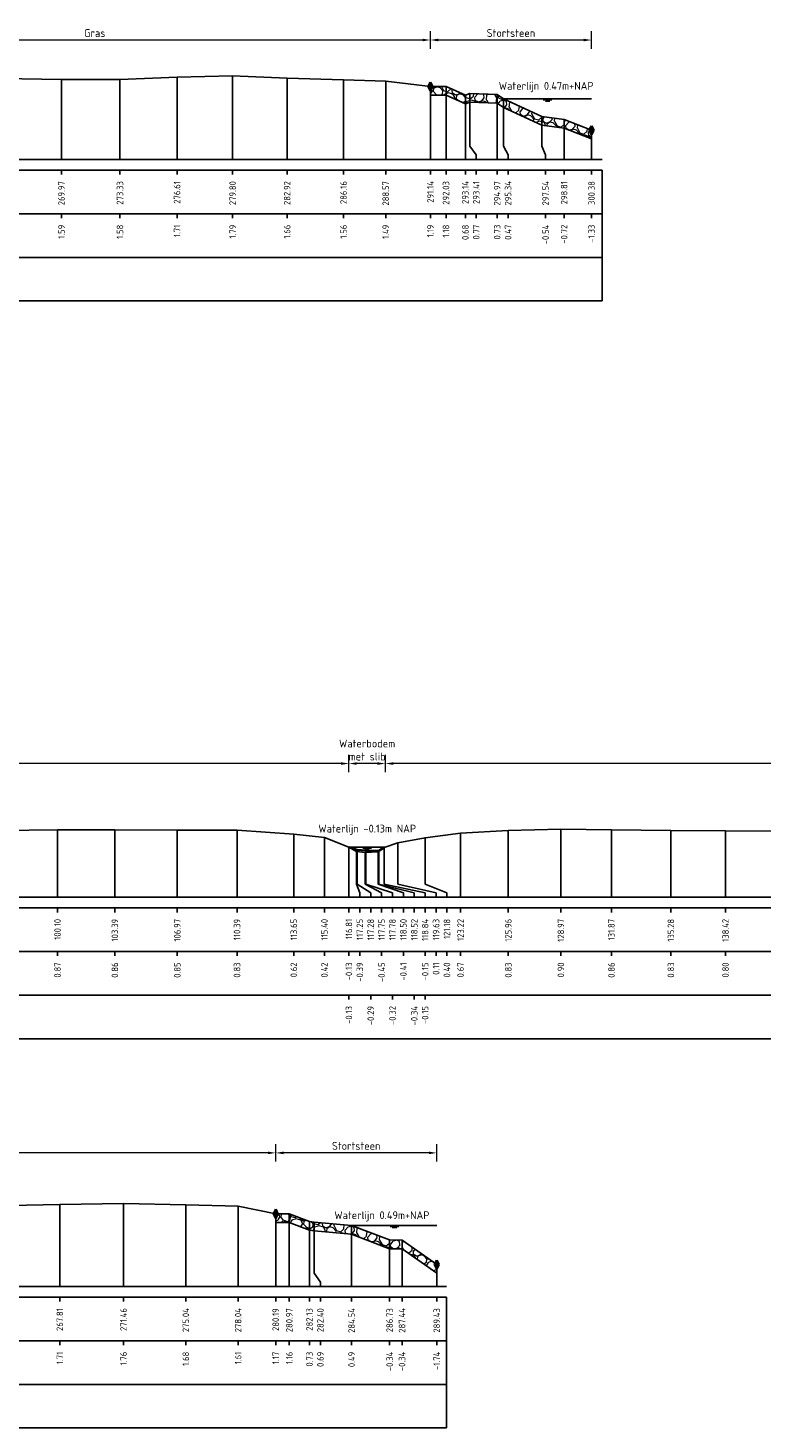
# Model space of a CAD drawing. Header units: metres. Extents: x 132725 to 140175, y 414354 to 417094.
# Tile 12 of 40: x 139949 to 139991, y 416589 to 416670. Entities that reach past the tile are written whole.
import ezdxf
from ezdxf.enums import TextEntityAlignment as Align

# ---------------------------------------------------------------- set-up
doc = ezdxf.new("R2010")
doc.units = ezdxf.units.M
doc.header["$PDMODE"] = 35
doc.header["$PDSIZE"] = 0.075
doc.layers.get('Defpoints').update_dxf_attribs({"true_color": 0x806000})
for name, color, linetype, lineweight in [('B-ME-GW-MAAIVELD-GD', 8, 'GW-MAAIVELD', 25), ('B-ME-VH-KANT ASFALT-SD', 7, 'Continuous', 25), ('B-ME-VH-VERHARDING_BESTORTING-A', 252, 'Continuous', 18), ('X-ME-AL-PROFIEL_BOVENKANT SLIB-GD', 42, 'Continuous', 35), ('X-XX-AL-DETAIL1-M', 7, 'Continuous', 18), ('X-XX-AL-GEBRUIKTE XREFS-GD', 7, 'Continuous', 35), ('X-XX-AL-NAP-T18', 7, 'Continuous', 18)]:
    doc.layers.add(name, color=color, linetype=linetype, lineweight=lineweight)
for name, color, linetype in [('X-ME-AL-PROFIEL_STORTSTEEN-GD', 7, 'Continuous'), ('X-ME-AL-PROFIEL_WATERLIJN-GD', 150, 'Continuous'), ('X-ME-AL-PROFIELRASTER-S', 7, 'Continuous')]:
    doc.layers.add(name, color=color, linetype=linetype)
doc.styles.add('NLCS-ISO-ANNOTATIEF-T18', font='NLCS-ISO.ttf', dxfattribs={"height": 1.8})
doc.styles.add('NLCS-ISO-ANNOTATIVE-T18', font='NLCS-ISO.ttf', dxfattribs={"height": 1.8})
doc.linetypes.add('GW-MAAIVELD', pattern='A,12,[40,NLCS.SHX,S=1,R=0,X=0,Y=-0.5],12', length=24)
doc.dimstyles.new('NLCS-ANNOTATIEF-T18-PIJL_L2_H0', dxfattribs={"dimtxt": 2.5, "dimasz": 1.8, "dimexe": 2, "dimexo": 2, "dimgap": 0.7, "dimtad": 1, "dimzin": 0, "dimdsep": 46, "dimtxsty": 'NLCS-ISO-ANNOTATIEF-T18', "dimcen": 0, "dimdle": 2, "dimclrd": 256, "dimclre": 256, "dimclrt": 10, "dimaunit": 2, "dimadec": 0, "dimazin": 0, "dimtfac": 1, "dimtdec": 3, "dimtofl": 0, "dimtmove": 0, "dimatfit": 3, "dimfxl": 2, "dimfxlon": 1, "dimtfillclr": 256, "dimtolj": 1, "dimtzin": 0, "dimlwd": -1, "dimlwe": -1, "dimarcsym": 0})

# ---------------------------------------------------------------- blocks, each defined once
blk = doc.blocks.new('SAL-PROFIELRASTER_BALK_EIND1-D')
at = {"color": 0, "linetype": 'ByBlock', "lineweight": -2}
blk.add_line((1, -12.5), (1, -2.5), dxfattribs=at)
at = {"color": 0, "linetype": 'ByBlock', "lineweight": -2, "flags": 128}
for points in [[(0, 0), (1, 0)], [(0, -2.5), (1, -2.5)], [(0, -12.5), (1, -12.5)]]:
    blk.add_lwpolyline(points, dxfattribs=at)
blk = doc.blocks.new('SAL-PROFIELRASTER_BALK_EIND2-D')
at = {"color": 0, "linetype": 'ByBlock', "lineweight": -2}
for p, q in [((1, -2.5), (1, -12.5)), ((1, -12.5), (0, -12.5))]:
    blk.add_line(p, q, dxfattribs=at)
blk = doc.blocks.new('SAL-PROFIELRASTER_BALK_DATA-D')
at = {"color": 0, "linetype": 'ByBlock', "lineweight": -2}
blk.add_lwpolyline([(0, -3.5), (0, -2.5)], dxfattribs=at)
at = {"color": 0, "linetype": 'ByBlock', "lineweight": -2, "style": 'NLCS-ISO-ANNOTATIVE-T18'}
blk.add_attdef('GETAL', text='', height=1.5, rotation=90, dxfattribs=at).set_placement((0.75, -5), align=Align.RIGHT)
blk = doc.blocks.new('SAL-PROFIELRASTER_AANHAAL-D')
at = {"color": 9, "linetype": 'ByBlock', "lineweight": -2, "flags": 128}
blk.add_lwpolyline([(0, 1), (0, 0)], dxfattribs=at)
blk = doc.blocks.new('SAL-PROFIELRASTER_AANHAAL_STAGGER-D')
at = {"color": 9, "linetype": 'ByBlock', "lineweight": -2, "flags": 128}
for points in [[(0, 0), (0, -0.25)], [(0, -0.25), (1, -0.75)], [(1, -0.75), (1, -1)]]:
    blk.add_lwpolyline(points, dxfattribs=at)
blk = doc.blocks.new('*D24')
at = {"layer": 'Defpoints', "color": 0, "transparency": 16777216}
for p in [(139966.94, 416627.475), (139966.94, 416622.681), (139969.03, 416622.681)]:
    blk.add_point(p, dxfattribs=at)
at = {"layer": 'X-XX-AL-DETAIL1-M', "transparency": 16777216}
for p, q in [((139966.94, 416626.975), (139966.94, 416627.975)), ((139969.03, 416626.975), (139969.03, 416627.975)), ((139968.58, 416627.475), (139967.39, 416627.475))]:
    blk.add_line(p, q, dxfattribs=at)
for points in [[(139967.39, 416627.55), (139967.39, 416627.4), (139966.94, 416627.475)], [(139968.58, 416627.55), (139968.58, 416627.4), (139969.03, 416627.475)]]:
    blk.add_solid(points, dxfattribs=at)
at = {"layer": 'X-XX-AL-DETAIL1-M', "color": 10, "transparency": 16777216, "insert": (139967.985, 416628.25), "char_height": 0.45, "attachment_point": 5, "style": 'NLCS-ISO-ANNOTATIEF-T18'}
blk.add_mtext('\\A1;Waterbodem\\Pmet slib', dxfattribs=at)
blk = doc.blocks.new('*D32')
at = {"layer": 'Defpoints', "color": 0, "transparency": 16777216}
for p in [(139969.03, 416627.475), (139969.03, 416622.681), (140064.858, 416622.701)]:
    blk.add_point(p, dxfattribs=at)
at = {"layer": 'X-XX-AL-DETAIL1-M', "transparency": 16777216}
for p, q in [((139969.03, 416626.975), (139969.03, 416627.975)), ((140064.858, 416626.975), (140064.858, 416627.975)), ((140064.408, 416627.475), (139969.48, 416627.475))]:
    blk.add_line(p, q, dxfattribs=at)
for points in [[(139969.48, 416627.55), (139969.48, 416627.4), (139969.03, 416627.475)], [(140064.408, 416627.55), (140064.408, 416627.4), (140064.858, 416627.475)]]:
    blk.add_solid(points, dxfattribs=at)
at = {"layer": 'X-XX-AL-DETAIL1-M', "color": 10, "transparency": 16777216, "insert": (139994.357, 416627.875), "char_height": 0.45, "attachment_point": 5, "style": 'NLCS-ISO-ANNOTATIEF-T18'}
blk.add_mtext('\\A1;Gras', dxfattribs=at)
blk = doc.blocks.new('*D33')
at = {"layer": 'Defpoints', "color": 0, "transparency": 16777216}
for p in [(139855.228, 416627.475), (139855.228, 416622.849), (139966.94, 416622.681)]:
    blk.add_point(p, dxfattribs=at)
at = {"layer": 'X-XX-AL-DETAIL1-M', "transparency": 16777216}
for p, q in [((139855.228, 416626.975), (139855.228, 416627.975)), ((139966.94, 416626.975), (139966.94, 416627.975)), ((139966.49, 416627.475), (139855.678, 416627.475))]:
    blk.add_line(p, q, dxfattribs=at)
for points in [[(139855.678, 416627.55), (139855.678, 416627.4), (139855.228, 416627.475)], [(139966.49, 416627.55), (139966.49, 416627.4), (139966.94, 416627.475)]]:
    blk.add_solid(points, dxfattribs=at)
at = {"layer": 'X-XX-AL-DETAIL1-M', "color": 10, "transparency": 16777216, "insert": (139911.084, 416627.875), "char_height": 0.45, "attachment_point": 5, "style": 'NLCS-ISO-ANNOTATIEF-T18'}
blk.add_mtext('\\A1;Gras', dxfattribs=at)
blk = doc.blocks.new('*D102')
at = {"layer": 'Defpoints', "color": 0, "transparency": 16777216}
for p in [(139933.108, 416668.995), (139933.108, 416667.502), (139971.615, 416666.332)]:
    blk.add_point(p, dxfattribs=at)
at = {"layer": 'X-XX-AL-DETAIL1-M', "transparency": 16777216}
for p, q in [((139933.108, 416668.495), (139933.108, 416669.495)), ((139971.615, 416668.495), (139971.615, 416669.495)), ((139971.165, 416668.995), (139933.558, 416668.995))]:
    blk.add_line(p, q, dxfattribs=at)
for points in [[(139933.558, 416669.07), (139933.558, 416668.92), (139933.108, 416668.995)], [(139971.165, 416669.07), (139971.165, 416668.92), (139971.615, 416668.995)]]:
    blk.add_solid(points, dxfattribs=at)
at = {"layer": 'X-XX-AL-DETAIL1-M', "color": 10, "transparency": 16777216, "insert": (139952.362, 416669.395), "char_height": 0.45, "attachment_point": 5, "style": 'NLCS-ISO-ANNOTATIEF-T18'}
blk.add_mtext('\\A1;Gras', dxfattribs=at)
blk = doc.blocks.new('SVH-KANT STORTSTEEN DWP-SOD')
at = {"flags": 128}
blk.add_lwpolyline([(-0.25, 0), (0.25, 0)], dxfattribs=at)
at = {"layer": 'X-XX-AL-GEBRUIKTE XREFS-GD', "flags": 128}
for points in [[(0, 0.5), (-0.25, 0)], [(-0.25, 0), (0, -0.5)], [(0, -0.5), (0, 0.5)], [(0, 0.5), (0.25, 0)], [(0.25, 0), (0, -0.5)]]:
    blk.add_lwpolyline(points, dxfattribs=at)
blk = doc.blocks.new('*D114')
at = {"layer": 'Defpoints', "color": 0, "transparency": 16777216}
for p in [(139962.74, 416605.134), (139962.74, 416601.645), (139971.978, 416598.732)]:
    blk.add_point(p, dxfattribs=at)
at = {"layer": 'X-XX-AL-DETAIL1-M', "transparency": 16777216}
for p, q in [((139962.74, 416604.634), (139962.74, 416605.634)), ((139971.978, 416604.634), (139971.978, 416605.634)), ((139971.528, 416605.134), (139963.19, 416605.134))]:
    blk.add_line(p, q, dxfattribs=at)
for points in [[(139963.19, 416605.209), (139963.19, 416605.059), (139962.74, 416605.134)], [(139971.528, 416605.209), (139971.528, 416605.059), (139971.978, 416605.134)]]:
    blk.add_solid(points, dxfattribs=at)
at = {"layer": 'X-XX-AL-DETAIL1-M', "color": 10, "transparency": 16777216, "insert": (139967.359, 416605.534), "char_height": 0.45, "attachment_point": 5, "style": 'NLCS-ISO-ANNOTATIEF-T18'}
blk.add_mtext('\\A1;Stortsteen', dxfattribs=at)
blk = doc.blocks.new('*D115')
at = {"layer": 'Defpoints', "color": 0, "transparency": 16777216}
for p in [(139923.07, 416605.134), (139923.07, 416602.795), (139962.74, 416601.645)]:
    blk.add_point(p, dxfattribs=at)
at = {"layer": 'X-XX-AL-DETAIL1-M', "transparency": 16777216}
for p, q in [((139923.07, 416604.634), (139923.07, 416605.634)), ((139962.74, 416604.634), (139962.74, 416605.634)), ((139962.29, 416605.134), (139923.52, 416605.134))]:
    blk.add_line(p, q, dxfattribs=at)
for points in [[(139923.52, 416605.209), (139923.52, 416605.059), (139923.07, 416605.134)], [(139962.29, 416605.209), (139962.29, 416605.059), (139962.74, 416605.134)]]:
    blk.add_solid(points, dxfattribs=at)
at = {"layer": 'X-XX-AL-DETAIL1-M', "color": 10, "transparency": 16777216, "insert": (139942.905, 416605.534), "char_height": 0.45, "attachment_point": 5, "style": 'NLCS-ISO-ANNOTATIEF-T18'}
blk.add_mtext('\\A1;Gras', dxfattribs=at)
blk = doc.blocks.new('*D177')
at = {"layer": 'Defpoints', "color": 0, "transparency": 16777216}
for p in [(139971.615, 416668.995), (139971.615, 416666.332), (139980.856, 416663.817)]:
    blk.add_point(p, dxfattribs=at)
at = {"layer": 'X-XX-AL-DETAIL1-M', "transparency": 16777216}
for p, q in [((139971.615, 416668.495), (139971.615, 416669.495)), ((139980.856, 416668.495), (139980.856, 416669.495)), ((139980.406, 416668.995), (139972.065, 416668.995))]:
    blk.add_line(p, q, dxfattribs=at)
for points in [[(139972.065, 416669.07), (139972.065, 416668.92), (139971.615, 416668.995)], [(139980.406, 416669.07), (139980.406, 416668.92), (139980.856, 416668.995)]]:
    blk.add_solid(points, dxfattribs=at)
at = {"layer": 'X-XX-AL-DETAIL1-M', "color": 10, "transparency": 16777216, "insert": (139976.236, 416669.395), "char_height": 0.45, "attachment_point": 5, "style": 'NLCS-ISO-ANNOTATIEF-T18'}
blk.add_mtext('\\A1;Stortsteen', dxfattribs=at)

msp = doc.modelspace()

# ---------------------------------------------------------------- hatches: boundary and pattern name
at = {"layer": 'B-ME-VH-VERHARDING_BESTORTING-A'}
h = msp.add_hatch(dxfattribs=at)
h.set_pattern_fill('AVH-BESTORTING_01', color=256, scale=0.1, pattern_type=2)
h.set_pattern_definition([(342.742, (139987.8487, 416729.3888), (0.539798, 0.97739), [0.27272, -1.09194]), (17.258, (139986.8059, 416729.71276), (0.539804, 0.977399), [0.27272, -1.65719]), (61.0888, (139987.0664, 416729.7937), (-1.303186, 0.404857), [0.22313, -0.89341]), (118.9112, (139987.9376, 416728.6067), (-0.539801, -0.977414), [0.22313, -1.35591]), (162.742, (139987.0664, 416730.1843), (-0.539798, -0.97739), [0.27272, -1.09194]), (197.258, (139986.8059, 416730.2652), (-0.539804, -0.977399), [0.27272, -1.65719]), (241.0888, (139986.5455, 416730.1844), (1.303186, -0.404857), [0.22313, -0.89341]), (298.9112, (139986.9774, 416730.9664), (0.539801, 0.977414), [0.22313, -1.35591]), (342.742, (139985.2089, 416730.8116), (-0.763385, 1.382236), [0.24341, -1.12122]), (40.85185, (139983.82194, 416727.80717), (0.5398024, 0.9773985), [0.24469, -3.61913]), (84.587, (139985.6264, 416730.8994), (-0.223591, 2.359645), [0.29716, -3.05481]), (118.9112, (139986.9575, 416730.789), (-1.303208, 0.404857), [0.29575, -1.28331]), (162.742, (139985.5115, 416731.4541), (0.763385, -1.382236), [0.24484, -1.11975]), (40.85185, (139983.4736, 416728.43495), (0.5398024, 0.9773985), [0.24409, -3.61972]), (84.587, (139985.06503, 416731.072), (-0.5398004, -0.977407), [0.29647, -3.05553]), (298.9112, (139985.065, 416731.072), (1.303208, -0.404857), [0.29753, -1.28153]), (26.669, (139982.6102, 416728.97367), (-1.842996, -0.5725531), [0.18275, -4.54613]), (84.587, (139985.69606, 416731.58267), (-0.5398004, -0.977407), [0.18319, -3.16878]), (131.7624, (139984.18656, 416734.52955), (-2.0666041, 1.7871012), [0.24466, -4.00428]), (162.742, (139982.6278, 416729.4202), (-0.539799, -0.977389), [0.19694, -1.16769]), (26.669, (139982.27622, 416729.3965), (-1.842996, -0.5725531), [0.18297, -4.54591]), (84.587, (139985.17988, 416731.7238), (-0.5398004, -0.977407), [0.20094, -3.15103]), (131.7624, (139983.7929, 416734.33167), (-2.0666041, 1.7871012), [0.20994, -4.039]), (342.742, (139985.3197, 416731.5672), (0.539799, 0.977389), [0.22313, -1.1415]), (50.24156, (139985.55559, 416729.6497), (0.5397897, 0.9773901), [0.21713, -6.88472]), (95.413, (139985.69444, 416729.8166), (-0.763387, 1.38224), [0.19056, -2.17966]), (150.93884, (139982.8465, 416733.17564), (-1.303193, 0.4048578), [0.17556, -5.17047]), (197.258, (139985.523, 416730.0916), (1.303191, -0.404854), [0.22316, -1.70672]), (50.24156, (139985.1619, 416729.8475), (0.5397897, 0.9773901), [0.23138, -6.87047]), (95.413, (139985.1783, 416729.67476), (-0.763387, 1.38224), [0.17353, -2.19669]), (150.93884, (139982.51253, 416732.75283), (-1.303193, 0.4048578), [0.18788, -5.15816]), (17.258, (139985.3425, 416729.5835), (-1.303191, 0.404854), [0.22313, -1.70675])])
h.paths.add_polyline_path([(139971.615, 416666.332), (139972.51, 416666.322), (139973.62, 416665.83), (139973.882, 416665.919), (139975.446, 416665.873), (139975.815, 416665.615), (139978.014, 416664.609), (139979.286, 416664.427), (139980.856, 416663.817), (139980.856, 416663.317), (139979.286, 416663.927), (139978.014, 416664.109), (139975.815, 416665.115), (139975.446, 416665.373), (139973.882, 416665.419), (139973.62, 416665.33), (139972.51, 416665.822), (139971.615, 416665.832)])
h = msp.add_hatch(dxfattribs=at)
h.set_pattern_fill('AVH-BESTORTING_01', color=256, scale=0.1, pattern_type=2)
h.set_pattern_definition([(342.7421, (139989.9207, 416717.5342), (0.539798, 0.977389), [0.27272, -1.09194]), (17.25794, (139988.8779, 416717.85815), (0.5398037, 0.9773993), [0.27272, -1.65719]), (61.0888, (139989.1383, 416717.939), (-1.303186, 0.404857), [0.22313, -0.89341]), (118.9112, (139990.0096, 416716.7521), (-0.539801, -0.977414), [0.22313, -1.35591]), (162.7421, (139989.1383, 416718.3297), (-0.539798, -0.977389), [0.27272, -1.09194]), (197.25794, (139988.8779, 416718.4106), (-0.5398037, -0.9773993), [0.27272, -1.65719]), (241.0888, (139988.6174, 416718.3298), (1.303186, -0.404857), [0.22313, -0.89341]), (298.9112, (139989.0494, 416719.1118), (0.539801, 0.977414), [0.22313, -1.35591]), (342.7421, (139987.2808, 416718.957), (-0.763385, 1.382236), [0.24341, -1.12122]), (40.85185, (139985.89387, 416715.95256), (0.5398024, 0.9773985), [0.24469, -3.61913]), (84.587, (139987.69834, 416719.0448), (-0.2235911, 2.359645), [0.29716, -3.05481]), (118.9112, (139989.0294, 416718.9344), (-1.303208, 0.404857), [0.29575, -1.28331]), (162.7421, (139987.5834, 416719.5995), (0.763385, -1.382236), [0.24484, -1.11975]), (40.85185, (139985.54552, 416716.58034), (0.5398024, 0.9773985), [0.24409, -3.61972]), (84.587, (139987.13696, 416719.2174), (-0.5398004, -0.9774069), [0.29647, -3.05553]), (298.9112, (139987.137, 416719.2174), (1.303208, -0.404857), [0.29753, -1.28153]), (26.66898, (139984.68212, 416717.11906), (-1.842996, -0.5725531), [0.18275, -4.54613]), (84.587, (139987.768, 416719.72806), (-0.5398004, -0.9774069), [0.18319, -3.16878]), (131.76242, (139986.2585, 416722.67494), (-2.0666041, 1.7871012), [0.24466, -4.00428]), (162.742, (139984.6997, 416717.5656), (-0.539799, -0.977389), [0.19694, -1.16769]), (26.66898, (139984.34815, 416717.5419), (-1.842996, -0.5725531), [0.18297, -4.54591]), (84.587, (139987.2518, 416719.8692), (-0.5398004, -0.9774069), [0.20094, -3.15103]), (131.76242, (139985.86484, 416722.47706), (-2.0666041, 1.7871012), [0.20994, -4.039]), (342.742, (139987.3916, 416719.7126), (0.539799, 0.977389), [0.22313, -1.1415]), (50.24156, (139987.62752, 416717.79509), (0.53978968, 0.97739007), [0.21713, -6.88472]), (95.413, (139987.7664, 416717.962), (-0.7633873, 1.3822403), [0.19056, -2.17966]), (150.93884, (139984.91843, 416721.32103), (-1.303193, 0.40485775), [0.17556, -5.17047]), (197.25794, (139987.5949, 416718.237), (1.303191, -0.4048543), [0.22316, -1.70672]), (50.24156, (139987.23384, 416717.9929), (0.53978968, 0.97739007), [0.23138, -6.87047]), (95.413, (139987.2502, 416717.82015), (-0.7633873, 1.3822403), [0.17353, -2.19669]), (150.93884, (139984.58446, 416720.89822), (-1.303193, 0.40485775), [0.18788, -5.15816]), (17.25794, (139987.4144, 416717.7289), (-1.303191, 0.4048543), [0.22313, -1.70675])])
h.paths.add_polyline_path([(139962.74, 416601.645), (139963.521, 416601.634), (139964.678, 416601.198), (139964.947, 416601.165), (139967.093, 416600.965), (139969.275, 416600.137), (139969.988, 416600.132), (139971.978, 416598.732), (139971.978, 416598.232), (139969.988, 416599.632), (139969.275, 416599.637), (139967.093, 416600.465), (139964.947, 416600.665), (139964.678, 416600.698), (139963.521, 416601.134), (139962.74, 416601.145)])

# ---------------------------------------------------------------- linework, layer by layer
at = {"layer": 'B-ME-GW-MAAIVELD-GD', "ltscale": 0.1}
for points in [[(139947.031, 416666.792), (139950.45, 416666.736), (139953.808, 416666.73), (139957.082, 416666.859), (139960.272, 416666.932), (139963.398, 416666.81), (139966.633, 416666.711), (139969.05, 416666.637), (139971.615, 416666.332), (139972.51, 416666.322), (139973.62, 416665.83), (139973.882, 416665.919), (139975.446, 416665.873), (139975.815, 416665.615), (139978.014, 416664.609), (139979.286, 416664.427), (139980.856, 416663.817)], [(139946.961, 416623.631), (139950.226, 416623.677), (139953.515, 416623.673), (139957.097, 416623.659), (139960.522, 416623.644), (139963.777, 416623.428), (139965.532, 416623.227), (139966.94, 416622.681), (139967.382, 416622.425), (139967.873, 416622.363), (139968.626, 416622.4), (139968.968, 416622.66), (139969.756, 416622.925), (139971.307, 416623.213), (139973.347, 416623.482), (139976.085, 416623.639), (139979.1, 416623.708), (139981.998, 416623.676), (139985.409, 416623.642), (139988.544, 416623.61), (139992.187, 416623.589)], [(139947.496, 416602.108), (139950.356, 416602.18), (139954.011, 416602.232), (139957.584, 416602.153), (139960.588, 416602.078), (139962.74, 416601.645), (139963.521, 416601.634), (139964.678, 416601.198), (139964.947, 416601.165), (139967.093, 416600.965), (139969.275, 416600.137), (139969.988, 416600.132), (139971.978, 416598.732)]]:
    msp.add_lwpolyline(points, dxfattribs=at)
at = {"layer": 'X-ME-AL-PROFIEL_BOVENKANT SLIB-GD'}
msp.add_lwpolyline([(139966.94, 416622.681), (139967.409, 416622.524), (139967.907, 416622.495), (139968.65, 416622.476), (139968.968, 416622.66)], dxfattribs=at)
at = {"layer": 'X-ME-AL-PROFIEL_STORTSTEEN-GD'}
for points in [[(139971.615, 416666.332), (139972.51, 416666.322), (139973.62, 416665.83), (139973.882, 416665.919), (139975.446, 416665.873), (139975.815, 416665.615), (139978.014, 416664.609), (139979.286, 416664.427), (139980.856, 416663.817), (139980.856, 416663.317), (139979.286, 416663.927), (139978.014, 416664.109), (139975.815, 416665.115), (139975.446, 416665.373), (139973.882, 416665.419), (139973.62, 416665.33), (139972.51, 416665.822), (139971.615, 416665.832)], [(139962.74, 416601.645), (139963.521, 416601.634), (139964.678, 416601.198), (139964.947, 416601.165), (139967.093, 416600.965), (139969.275, 416600.137), (139969.988, 416600.132), (139971.978, 416598.732), (139971.978, 416598.232), (139969.988, 416599.632), (139969.275, 416599.637), (139967.093, 416600.465), (139964.947, 416600.665), (139964.678, 416600.698), (139963.521, 416601.134), (139962.74, 416601.145)]]:
    msp.add_lwpolyline(points, close=True, dxfattribs=at)
at = {"layer": 'X-ME-AL-PROFIEL_WATERLIJN-GD'}
for points in [[(139975.815, 416665.615), (139980.856, 416665.615)], [(139978.085, 416665.554), (139978.585, 416665.554)], [(139978.21, 416665.494), (139978.46, 416665.494)], [(139966.94, 416622.681), (139969.03, 416622.681)], [(139967.735, 416622.62), (139968.235, 416622.62)], [(139967.86, 416622.561), (139968.11, 416622.561)], [(139967.093, 416600.965), (139971.978, 416600.965)], [(139969.306, 416600.903), (139969.806, 416600.903)], [(139969.431, 416600.844), (139969.681, 416600.844)]]:
    msp.add_lwpolyline(points, dxfattribs=at)

# ---------------------------------------------------------------- block references
at = {"layer": 'B-ME-VH-KANT ASFALT-SD', "xscale": 0.5, "yscale": 0.5, "zscale": 0.5}
for p in [(139971.615, 416666.332), (139980.856, 416663.817), (139962.74, 416601.645), (139971.978, 416598.732)]:
    msp.add_blockref('SVH-KANT STORTSTEEN DWP-SOD', p, dxfattribs=at)
at = {"layer": 'X-ME-AL-PROFIELRASTER-S'}
for p, yscale in [((139950.45, 416662.147), 4.589), ((139953.808, 416662.147), 4.583), ((139957.082, 416662.147), 4.712), ((139960.272, 416662.147), 4.785), ((139963.398, 416662.147), 4.663), ((139966.633, 416662.147), 4.564), ((139969.05, 416662.147), 4.49), ((139971.615, 416662.147), 4.185), ((139972.51, 416662.147), 4.175), ((139973.62, 416662.147), 3.683), ((139973.882, 416663.147), 2.772), ((139975.446, 416662.147), 3.726), ((139975.815, 416663.147), 2.468), ((139975.815, 416663.147), 2.468), ((139978.014, 416663.147), 1.462), ((139950.226, 416619.812), 3.865), ((139953.515, 416619.812), 3.861), ((139957.097, 416619.812), 3.847), ((139960.522, 416619.812), 3.832), ((139979.1, 416619.812), 3.896), ((139981.998, 416619.812), 3.864), ((139985.409, 416619.812), 3.83), ((139963.777, 416619.812), 3.616), ((139965.532, 416619.812), 3.415), ((139969.756, 416620.812), 2.113), ((139971.307, 416620.812), 2.401), ((139973.347, 416619.812), 3.67), ((139976.085, 416619.812), 3.827), ((139988.544, 416619.812), 3.798), ((139966.94, 416619.812), 2.869), ((139966.94, 416619.812), 2.869), ((139966.94, 416619.812), 2.869), ((139966.94, 416619.812), 2.869), ((139967.382, 416620.812), 1.613), ((139967.409, 416620.812), 1.712), ((139967.873, 416620.812), 1.551), ((139967.907, 416620.812), 1.683), ((139968.626, 416620.812), 1.588), ((139968.65, 416620.812), 1.664), ((139968.968, 416620.812), 1.848), ((139968.968, 416620.812), 1.848), ((139968.968, 416620.812), 1.848), ((139968.968, 416620.812), 1.848), ((139950.356, 416597.472), 4.708), ((139954.011, 416597.472), 4.76), ((139957.584, 416597.472), 4.681), ((139960.588, 416597.472), 4.606), ((139962.74, 416597.472), 4.173), ((139963.521, 416597.472), 4.162), ((139964.678, 416597.472), 3.726), ((139964.947, 416598.472), 2.693), ((139967.093, 416597.472), 3.493), ((139967.093, 416597.472), 3.493)]:
    msp.add_blockref('SAL-PROFIELRASTER_AANHAAL-D', p, dxfattribs=dict(at, yscale=yscale))
for name, p, xscale, yscale, zscale in [('SAL-PROFIELRASTER_AANHAAL-D', (139979.286, 416662.147), 0.5077951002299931, 2.280000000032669, 0.5077951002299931), ('SAL-PROFIELRASTER_AANHAAL-D', (139980.856, 416662.147), 0.3719376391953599, 1.669999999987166, 0.3719376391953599), ('SAL-PROFIELRASTER_BALK_EIND1-D', (139680.476, 416662.147), 301, 0.25, 298.1629263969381), ('SAL-PROFIELRASTER_BALK_EIND2-D', (139680.476, 416659.647), 301, 0.25, 298.1629263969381), ('SAL-PROFIELRASTER_BALK_EIND2-D', (139680.476, 416657.147), 301, 0.25, 298.1629263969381), ('SAL-PROFIELRASTER_BALK_EIND1-D', (139850.128, 416619.812), 287.3520010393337, 0.25, 287.3520010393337), ('SAL-PROFIELRASTER_BALK_EIND2-D', (139850.128, 416617.312), 287.3520010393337, 0.25, 287.3520010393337), ('SAL-PROFIELRASTER_BALK_EIND2-D', (139850.128, 416614.812), 287.3520010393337, 0.25, 287.3520010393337), ('SAL-PROFIELRASTER_AANHAAL-D', (139969.275, 416597.472), 1.600600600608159, 2.665000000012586, 1.600600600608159), ('SAL-PROFIELRASTER_AANHAAL-D', (139969.988, 416597.472), 0.5775075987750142, 2.659999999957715, 0.5775075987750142), ('SAL-PROFIELRASTER_AANHAAL-D', (139971.978, 416597.472), 0.2735562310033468, 1.260000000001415, 0.2735562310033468), ('SAL-PROFIELRASTER_BALK_EIND1-D', (139682.548, 416597.472), 290, 0.25, 287.3520010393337), ('SAL-PROFIELRASTER_BALK_EIND2-D', (139682.548, 416594.972), 290, 0.25, 287.3520010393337), ('SAL-PROFIELRASTER_BALK_EIND2-D', (139682.548, 416592.472), 290, 0.25, 287.3520010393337)]:
    msp.add_blockref(name, p, dxfattribs=dict(at, xscale=xscale, yscale=yscale, zscale=zscale))
for p, xscale, zscale in [((139973.882, 416663.147), 0.3626738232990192, 0.3626738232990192), ((139975.815, 416663.147), 0.2562860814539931, 0.2562860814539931), ((139975.815, 416663.147), 0.2562860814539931, 0.2562860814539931), ((139978.014, 416663.147), 0.2092746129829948, 0.2092746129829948), ((139967.382, 416620.812), 0.1836509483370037, 0.1836509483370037), ((139967.409, 416620.812), 0.7809607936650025, 0.7809607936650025), ((139967.873, 416620.812), 0.9422977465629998, 0.9422977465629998), ((139967.907, 416620.812), 1.533889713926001, 1.533889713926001), ((139968.626, 416620.812), 1.439139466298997, 1.439139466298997), ((139968.65, 416620.812), 2.040047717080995, 2.040047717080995), ((139968.968, 416620.812), 2.347672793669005, 2.347672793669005), ((139968.968, 416620.812), 2.347672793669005, 2.347672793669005), ((139968.968, 416620.812), 2.347672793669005, 2.347672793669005), ((139968.968, 416620.812), 2.347672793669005, 2.347672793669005), ((139969.756, 416620.812), 2.184007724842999, 2.184007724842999), ((139971.307, 416620.812), 1.258042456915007, 1.258042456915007), ((139964.947, 416598.472), 0.3565293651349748, 0.3565293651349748)]:
    msp.add_blockref('SAL-PROFIELRASTER_AANHAAL_STAGGER-D', p, dxfattribs=dict(at, xscale=xscale, zscale=zscale))
at = {"layer": 'X-ME-AL-PROFIELRASTER-S', "xscale": 0.25, "yscale": 0.25, "zscale": 0.25}
for p, values in [((139950.45, 416662.147), {'GETAL': '269.97'}), ((139953.808, 416662.147), {'GETAL': '273.33'}), ((139957.082, 416662.147), {'GETAL': '276.61'}), ((139960.272, 416662.147), {'GETAL': '279.80'}), ((139963.398, 416662.147), {'GETAL': '282.92'}), ((139966.633, 416662.147), {'GETAL': '286.16'}), ((139969.05, 416662.147), {'GETAL': '288.57'}), ((139971.615, 416662.147), {'GETAL': '291.14'}), ((139972.51, 416662.147), {'GETAL': '292.03'}), ((139973.62, 416662.147), {'GETAL': '293.14'}), ((139974.245, 416662.147), {'GETAL': '293.41'}), ((139975.446, 416662.147), {'GETAL': '294.97'}), ((139976.071, 416662.147), {'GETAL': '295.34'}), ((139976.071, 416662.147), {'GETAL': '295.34'}), ((139978.223, 416662.147), {'GETAL': '297.54'}), ((139979.286, 416662.147), {'GETAL': '298.81'}), ((139980.856, 416662.147), {'GETAL': '300.38'}), ((139950.45, 416659.647), {'GETAL': '1.59'}), ((139953.808, 416659.647), {'GETAL': '1.58'}), ((139957.082, 416659.647), {'GETAL': '1.71'}), ((139960.272, 416659.647), {'GETAL': '1.79'}), ((139963.398, 416659.647), {'GETAL': '1.66'}), ((139966.633, 416659.647), {'GETAL': '1.56'}), ((139969.05, 416659.647), {'GETAL': '1.49'}), ((139971.615, 416659.647), {'GETAL': '1.19'}), ((139972.51, 416659.647), {'GETAL': '1.18'}), ((139973.62, 416659.647), {'GETAL': '0.68'}), ((139974.245, 416659.647), {'GETAL': '0.77'}), ((139975.446, 416659.647), {'GETAL': '0.73'}), ((139976.071, 416659.647), {'GETAL': '0.47'}), ((139978.223, 416659.647), {'GETAL': '-0.54'}), ((139979.286, 416659.647), {'GETAL': '-0.72'}), ((139980.856, 416659.647), {'GETAL': '-1.33'}), ((139950.226, 416619.812), {'GETAL': '100.10'}), ((139953.515, 416619.812), {'GETAL': '103.39'}), ((139957.097, 416619.812), {'GETAL': '106.97'}), ((139960.522, 416619.812), {'GETAL': '110.39'}), ((139963.777, 416619.812), {'GETAL': '113.65'}), ((139965.532, 416619.812), {'GETAL': '115.40'}), ((139966.94, 416619.812), {'GETAL': '116.81'}), ((139966.94, 416619.812), {'GETAL': '116.81'}), ((139966.94, 416619.812), {'GETAL': '116.81'}), ((139966.94, 416619.812), {'GETAL': '116.81'}), ((139967.565, 416619.812), {'GETAL': '117.25'}), ((139968.19, 416619.812), {'GETAL': '117.28'}), ((139968.815, 416619.812), {'GETAL': '117.75'}), ((139969.44, 416619.812), {'GETAL': '117.78'}), ((139970.065, 416619.812), {'GETAL': '118.50'}), ((139970.69, 416619.812), {'GETAL': '118.52'}), ((139971.315, 416619.812), {'GETAL': '118.84'}), ((139971.315, 416619.812), {'GETAL': '118.84'}), ((139971.315, 416619.812), {'GETAL': '118.84'}), ((139971.315, 416619.812), {'GETAL': '118.84'}), ((139971.94, 416619.812), {'GETAL': '119.63'}), ((139972.565, 416619.812), {'GETAL': '121.18'}), ((139973.347, 416619.812), {'GETAL': '123.22'}), ((139976.085, 416619.812), {'GETAL': '125.96'}), ((139979.1, 416619.812), {'GETAL': '128.97'}), ((139981.998, 416619.812), {'GETAL': '131.87'}), ((139985.409, 416619.812), {'GETAL': '135.28'}), ((139988.544, 416619.812), {'GETAL': '138.42'}), ((139950.226, 416617.312), {'GETAL': '0.87'}), ((139953.515, 416617.312), {'GETAL': '0.86'}), ((139957.097, 416617.312), {'GETAL': '0.85'}), ((139960.522, 416617.312), {'GETAL': '0.83'}), ((139963.777, 416617.312), {'GETAL': '0.62'}), ((139965.532, 416617.312), {'GETAL': '0.42'}), ((139966.94, 416617.312), {'GETAL': '-0.13'}), ((139967.565, 416617.312), {'GETAL': '-0.39'}), ((139968.815, 416617.312), {'GETAL': '-0.45'}), ((139970.065, 416617.312), {'GETAL': '-0.41'}), ((139971.315, 416617.312), {'GETAL': '-0.15'}), ((139971.94, 416617.312), {'GETAL': '0.11'}), ((139972.565, 416617.312), {'GETAL': '0.40'}), ((139973.347, 416617.312), {'GETAL': '0.67'}), ((139976.085, 416617.312), {'GETAL': '0.83'}), ((139979.1, 416617.312), {'GETAL': '0.90'}), ((139981.998, 416617.312), {'GETAL': '0.86'}), ((139985.409, 416617.312), {'GETAL': '0.83'}), ((139988.544, 416617.312), {'GETAL': '0.80'}), ((139966.94, 416614.812), {'GETAL': '-0.13'}), ((139968.19, 416614.812), {'GETAL': '-0.29'}), ((139969.44, 416614.812), {'GETAL': '-0.32'}), ((139970.69, 416614.812), {'GETAL': '-0.34'}), ((139971.315, 416614.812), {'GETAL': '-0.15'}), ((139950.356, 416597.472), {'GETAL': '267.81'}), ((139954.011, 416597.472), {'GETAL': '271.46'}), ((139957.584, 416597.472), {'GETAL': '275.04'}), ((139960.588, 416597.472), {'GETAL': '278.04'}), ((139962.74, 416597.472), {'GETAL': '280.19'}), ((139963.521, 416597.472), {'GETAL': '280.97'}), ((139964.678, 416597.472), {'GETAL': '282.13'}), ((139965.303, 416597.472), {'GETAL': '282.40'}), ((139967.093, 416597.472), {'GETAL': '284.54'}), ((139967.093, 416597.472), {'GETAL': '284.54'}), ((139969.275, 416597.472), {'GETAL': '286.73'}), ((139969.988, 416597.472), {'GETAL': '287.44'}), ((139971.978, 416597.472), {'GETAL': '289.43'}), ((139950.356, 416594.972), {'GETAL': '1.71'}), ((139954.011, 416594.972), {'GETAL': '1.76'}), ((139957.584, 416594.972), {'GETAL': '1.68'}), ((139960.588, 416594.972), {'GETAL': '1.61'}), ((139962.74, 416594.972), {'GETAL': '1.17'}), ((139963.521, 416594.972), {'GETAL': '1.16'}), ((139964.678, 416594.972), {'GETAL': '0.73'}), ((139965.303, 416594.972), {'GETAL': '0.69'}), ((139967.093, 416594.972), {'GETAL': '0.49'}), ((139969.275, 416594.972), {'GETAL': '-0.34'}), ((139969.988, 416594.972), {'GETAL': '-0.34'}), ((139971.978, 416594.972), {'GETAL': '-1.74'})]:
    msp.add_blockref('SAL-PROFIELRASTER_BALK_DATA-D', p, dxfattribs=at).add_auto_attribs(values)

# ---------------------------------------------------------------- texts
at = {"layer": 'X-XX-AL-NAP-T18', "color": 10, "char_height": 0.45, "width": 15.43377, "attachment_point": 7, "style": 'NLCS-ISO-ANNOTATIEF-T18'}
for s, insert in [('Waterlijn 0.47m+NAP', (139975.535, 416666)), ('Waterlijn -0.13m NAP', (139965.185, 416623.381)), ('Waterlijn 0.49m+NAP', (139966.103, 416601.195))]:
    msp.add_mtext(s, dxfattribs=dict(at, insert=insert))

# ---------------------------------------------------------------- dimensions: what is measured, and where the dimension line sits
at = {"layer": 'X-XX-AL-DETAIL1-M'}
for base, p1, p2, text, picture, middle in [((139933.108, 416668.995), (139971.615, 416666.332), (139933.108, 416667.502), 'Gras', '*D102', (139952.362, 416668.995)), ((139971.615, 416668.995), (139980.856, 416663.817), (139971.615, 416666.332), 'Stortsteen', '*D177', (139976.236, 416668.995)), ((139966.94, 416627.475), (139969.03, 416622.681), (139966.94, 416622.681), 'Waterbodem\\Pmet slib', '*D24', (139967.985, 416627.475)), ((139855.228, 416627.475), (139966.94, 416622.681), (139855.228, 416622.849), 'Gras', '*D33', (139911.084, 416627.475)), ((139969.03, 416627.475), (140064.858, 416622.701), (139969.03, 416622.681), 'Gras', '*D32', (139994.357, 416627.475)), ((139923.07, 416605.134), (139962.74, 416601.645), (139923.07, 416602.795), 'Gras', '*D115', (139942.905, 416605.134)), ((139962.74, 416605.134), (139971.978, 416598.732), (139962.74, 416601.645), 'Stortsteen', '*D114', (139967.359, 416605.134))]:
    dim = msp.add_linear_dim(base=base, p1=p1, p2=p2, text=text, dimstyle='NLCS-ANNOTATIEF-T18-PIJL_L2_H0', dxfattribs=at)
    dim.commit()
    dim.dimension.update_dxf_attribs({"geometry": picture, "text_midpoint": middle, "dimtype": 160})

doc.saveas('drawing.dxf')
